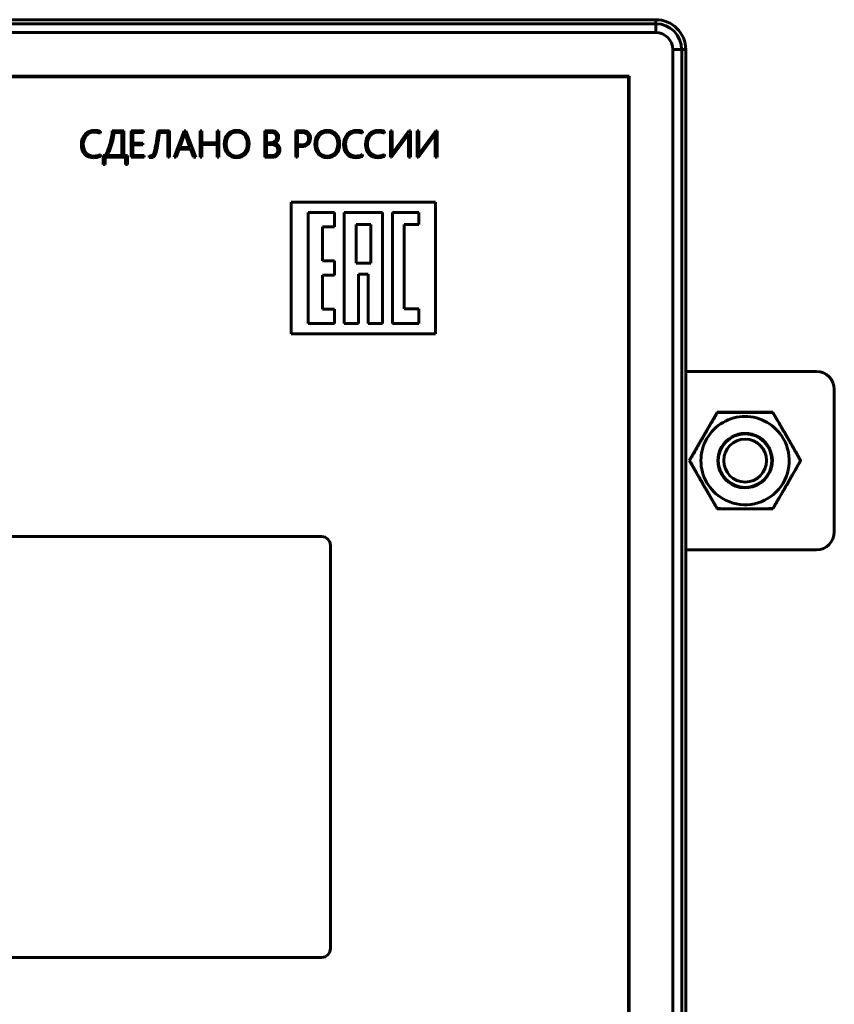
# Model space of a CAD drawing. Header units: millimetres. Extents: x -60 to 67, y -65 to 46.
# Tile 7 of 7: x 21 to 67, y -10 to 46. Entities that reach past the tile are written whole.
import ezdxf

# ---------------------------------------------------------------- set-up
doc = ezdxf.new("R2010")
doc.units = ezdxf.units.MM
doc.linetypes.add('K5LT32769', pattern=[0])
doc.linetypes.add('K5LT_BASIC', pattern=[0])

msp = doc.modelspace()

# ---------------------------------------------------------------- linework, layer by layer
at = {"color": 150, "linetype": 'K5LT32769', "lineweight": 60, "true_color": 0x0080ff}
for p, q in [((56.592, 45.603), (-50.478, 45.603)), ((-50.478, 45.375), (56.592, 45.375)), ((56.592, 45.375), (56.592, 45.603)), ((56.592, 45.375), (56.592, 45.603)), ((56.592, 45.375), (56.592, 44.878)), ((56.592, 44.878), (-50.478, 44.878)), ((57.544, -63.144), (57.544, 43.926)), ((57.544, 43.926), (58.042, 43.926)), ((57.544, 43.926), (58.042, 43.926)), ((57.544, -63.144), (57.544, 43.926)), ((58.269, 43.926), (58.042, 43.926)), ((58.042, 43.926), (58.042, -63.144)), ((58.269, 43.926), (58.042, 43.926)), ((58.042, 43.926), (58.042, -63.144)), ((58.269, -63.144), (58.269, 43.926)), ((55.098, 42.432), (-48.984, 42.432)), ((55.098, -61.65), (55.098, 42.432)), ((65.596, 25.878), (58.269, 25.878)), ((66.596, 24.878), (66.596, 16.878)), ((58.468, 20.878), (60.032, 23.587)), ((60.032, 23.587), (63.16, 23.587)), ((63.16, 23.587), (64.724, 20.878)), ((60.032, 18.17), (58.468, 20.878)), ((64.724, 20.878), (63.16, 18.17)), ((63.16, 18.17), (60.032, 18.17)), ((65.596, 15.878), (58.269, 15.878))]:
    msp.add_line(p, q, dxfattribs=at)
at = {"color": 150, "linetype": 'K5LT_BASIC', "lineweight": 60, "true_color": 0x0080ff}
for p, q in [((55.057, 42.391), (-48.943, 42.391)), ((55.057, -61.609), (55.057, 42.391)), ((25.459, 39.232), (25.459, 39.341)), ((26.767, 39.37), (26.128, 39.37)), ((26.665, 39.277), (26.223, 39.277)), ((26.665, 37.982), (26.665, 39.277)), ((26.767, 37.982), (26.767, 39.37)), ((27.877, 39.37), (27.185, 39.37)), ((27.185, 39.37), (27.185, 37.888)), ((27.287, 38.682), (27.287, 39.277)), ((27.287, 39.277), (27.877, 39.277)), ((27.877, 39.277), (27.877, 39.37)), ((29.342, 39.37), (28.686, 39.37)), ((28.77, 39.275), (29.24, 39.275)), ((29.24, 39.275), (29.24, 37.888)), ((29.342, 37.888), (29.342, 39.37)), ((30.153, 39.37), (29.594, 37.888)), ((30.25, 39.37), (30.153, 39.37)), ((30.199, 39.241), (30.195, 39.241)), ((30.802, 37.888), (30.25, 39.37)), ((31.054, 39.37), (31.054, 37.888)), ((31.156, 39.37), (31.054, 39.37)), ((31.156, 38.693), (31.156, 39.37)), ((32.004, 39.37), (32.004, 38.693)), ((32.106, 39.37), (32.004, 39.37)), ((32.106, 37.888), (32.106, 39.37)), ((34.678, 39.37), (34.678, 37.888)), ((35.067, 39.37), (34.678, 39.37)), ((35.027, 39.277), (34.779, 39.277)), ((34.779, 39.277), (34.779, 38.703)), ((36.767, 39.37), (36.409, 39.37)), ((36.409, 39.37), (36.409, 37.888)), ((36.511, 39.277), (36.511, 38.576)), ((36.748, 39.277), (36.511, 39.277)), ((40.156, 39.232), (40.156, 39.341)), ((41.384, 39.232), (41.384, 39.341)), ((41.816, 39.37), (41.715, 39.37)), ((41.715, 39.37), (41.715, 37.888)), ((41.816, 38.212), (41.816, 39.37)), ((42.757, 39.37), (41.88, 38.183)), ((42.835, 39.37), (42.757, 39.37)), ((42.835, 37.888), (42.835, 39.37)), ((43.216, 39.37), (43.216, 37.888)), ((43.317, 39.37), (43.216, 39.37)), ((43.317, 38.212), (43.317, 39.37)), ((44.257, 39.37), (43.38, 38.183)), ((44.335, 39.37), (44.257, 39.37)), ((44.335, 37.888), (44.335, 39.37)), ((27.835, 38.682), (27.287, 38.682)), ((27.835, 38.589), (27.835, 38.682)), ((30.161, 39.13), (29.912, 38.443)), ((30.483, 38.443), (30.233, 39.128)), ((32.004, 38.693), (31.156, 38.693)), ((34.779, 38.703), (34.987, 38.703)), ((35.188, 38.666), (35.188, 38.67)), ((41.786, 37.888), (42.67, 39.086)), ((42.731, 39.179), (42.735, 39.179)), ((42.733, 39.114), (42.733, 37.888)), ((43.287, 37.888), (44.171, 39.086)), ((44.232, 39.179), (44.236, 39.179)), ((44.234, 39.114), (44.234, 37.888)), ((27.287, 37.982), (27.287, 38.589)), ((27.287, 38.589), (27.835, 38.589)), ((29.706, 37.888), (29.876, 38.35)), ((29.876, 38.35), (30.518, 38.35)), ((29.912, 38.443), (30.483, 38.443)), ((30.518, 38.35), (30.688, 37.888)), ((31.156, 37.888), (31.156, 38.6)), ((31.156, 38.6), (32.004, 38.6)), ((32.004, 38.6), (32.004, 37.888)), ((34.998, 38.61), (34.779, 38.61)), ((34.779, 38.61), (34.779, 37.982)), ((36.511, 38.576), (36.722, 38.576)), ((36.511, 38.483), (36.724, 38.483)), ((36.511, 37.888), (36.511, 38.483)), ((25.459, 37.937), (25.459, 38.036)), ((25.62, 37.982), (25.62, 37.491)), ((25.74, 37.982), (25.62, 37.982)), ((25.723, 37.888), (26.875, 37.888)), ((25.723, 37.491), (25.723, 37.888)), ((25.853, 37.982), (26.665, 37.982)), ((26.974, 37.982), (26.767, 37.982)), ((26.875, 37.888), (26.875, 37.491)), ((26.974, 37.491), (26.974, 37.982)), ((27.185, 37.888), (27.911, 37.888)), ((27.911, 37.982), (27.287, 37.982)), ((27.911, 37.888), (27.911, 37.982)), ((28.195, 37.988), (28.195, 37.884)), ((29.24, 37.888), (29.342, 37.888)), ((29.594, 37.888), (29.706, 37.888)), ((30.688, 37.888), (30.802, 37.888)), ((31.054, 37.888), (31.156, 37.888)), ((32.004, 37.888), (32.106, 37.888)), ((34.678, 37.888), (35.076, 37.888)), ((34.779, 37.982), (35.055, 37.982)), ((36.409, 37.888), (36.511, 37.888)), ((40.156, 37.937), (40.156, 38.036)), ((41.384, 37.937), (41.384, 38.036)), ((41.715, 37.888), (41.786, 37.888)), ((41.816, 38.088), (41.812, 38.088)), ((42.733, 37.888), (42.835, 37.888)), ((43.216, 37.888), (43.287, 37.888)), ((43.317, 38.088), (43.313, 38.088)), ((44.234, 37.888), (44.335, 37.888)), ((25.62, 37.491), (25.723, 37.491)), ((26.875, 37.491), (26.974, 37.491)), ((36.162, 35.376), (36.162, 27.984)), ((44.245, 35.376), (36.162, 35.376)), ((44.245, 27.984), (44.245, 35.376)), ((37.099, 34.785), (37.099, 28.575)), ((38.582, 34.785), (37.099, 34.785)), ((38.582, 33.981), (38.582, 34.785)), ((39.125, 34.785), (39.125, 28.575)), ((41.282, 34.785), (39.125, 34.785)), ((41.282, 28.575), (41.282, 34.785)), ((43.309, 34.785), (41.825, 34.785)), ((41.825, 34.785), (41.825, 28.575)), ((43.309, 34.119), (43.309, 34.785)), ((37.903, 33.981), (38.582, 33.981)), ((37.903, 32.082), (37.903, 33.981)), ((40.616, 34.119), (39.791, 34.119)), ((39.791, 34.119), (39.791, 31.945)), ((40.616, 31.945), (40.616, 34.119)), ((42.492, 34.119), (43.309, 34.119)), ((42.492, 29.38), (42.492, 34.119)), ((38.582, 32.082), (37.903, 32.082)), ((38.582, 31.278), (38.582, 32.082)), ((39.791, 31.945), (40.616, 31.945)), ((37.903, 29.379), (37.903, 31.278)), ((37.903, 31.278), (38.582, 31.278)), ((39.929, 31.327), (40.478, 31.327)), ((39.929, 28.575), (39.929, 31.327)), ((40.478, 31.327), (40.478, 28.575)), ((38.582, 29.379), (37.903, 29.379)), ((38.582, 28.575), (38.582, 29.379)), ((43.309, 29.38), (42.492, 29.38)), ((43.309, 28.575), (43.309, 29.38)), ((37.099, 28.575), (38.582, 28.575)), ((39.125, 28.575), (39.929, 28.575)), ((40.478, 28.575), (41.282, 28.575)), ((41.825, 28.575), (43.309, 28.575)), ((36.162, 27.984), (44.245, 27.984)), ((37.857, 16.621), (-30.743, 16.621)), ((38.357, -6.479), (38.357, 16.121)), ((-30.743, -6.979), (37.857, -6.979))]:
    msp.add_line(p, q, dxfattribs=at)
at = {"color": 150, "linetype": 'K5LT32769', "lineweight": 60, "true_color": 0x0080ff}
for radius in [1.5, 1.2, 1.2]:
    msp.add_circle((61.596, 20.878), radius, dxfattribs=at)
for centre, radius, start, end in [((56.592, 43.926), 1.677, 0, 90), ((56.592, 43.926), 1.449, 0, 90), ((56.592, 43.926), 1.449, 0, 90), ((56.592, 43.926), 0.952, 0, 90), ((56.592, 43.926), 0.952, 0, 90), ((65.596, 24.878), 1, 0, 90), ((61.596, 20.878), 2.475, 60, 120), ((61.596, 20.878), 2.475, 60, 120), ((61.596, 20.878), 2.475, 120, 240), ((61.596, 20.878), 2.475, 120, 240), ((61.596, 20.878), 2.475, 30, 60), ((61.596, 20.878), 2.475, 30, 60), ((61.596, 20.878), 1.529, 120, 240), ((61.596, 20.878), 2.475, 240, 30), ((61.596, 20.878), 2.475, 240, 30), ((61.596, 20.878), 1.529, 60, 120), ((61.596, 20.878), 1.529, 30, 60), ((61.596, 20.878), 1.529, 240, 30), ((65.596, 16.878), 1, 270, 0)]:
    msp.add_arc(centre, radius, start, end, dxfattribs=at)
at = {"color": 150, "linetype": 'K5LT_BASIC', "lineweight": 60, "true_color": 0x0080ff}
for centre, start, end in [((37.857, 16.121), 0, 90), ((37.857, -6.479), 270, 0)]:
    msp.add_arc(centre, 0.5, start, end, dxfattribs=at)
for points in [[(25.132, 39.396), (24.918, 39.396), (24.742, 39.323), (24.604, 39.178)], [(24.676, 39.113), (24.793, 39.239), (24.944, 39.302), (25.13, 39.302)], [(25.13, 39.302), (25.245, 39.302), (25.354, 39.279), (25.459, 39.232)], [(25.459, 39.341), (25.354, 39.377), (25.245, 39.396), (25.132, 39.396)], [(26.128, 39.37), (26.126, 39.26), (26.114, 39.144), (26.092, 39.023)], [(26.223, 39.277), (26.221, 39.219), (26.215, 39.156), (26.204, 39.088)], [(28.686, 39.37), (28.678, 39.303), (28.668, 39.234), (28.659, 39.164)], [(28.732, 38.991), (28.746, 39.088), (28.759, 39.183), (28.77, 39.275)], [(30.195, 39.241), (30.183, 39.196), (30.172, 39.158), (30.161, 39.13)], [(30.215, 39.189), (30.21, 39.206), (30.205, 39.224), (30.199, 39.241)], [(33.124, 39.396), (32.903, 39.396), (32.728, 39.324), (32.6, 39.182)], [(33.106, 39.302), (32.934, 39.302), (32.792, 39.24), (32.681, 39.115)], [(33.532, 39.126), (33.428, 39.243), (33.286, 39.302), (33.106, 39.302)], [(33.609, 39.191), (33.485, 39.327), (33.324, 39.396), (33.124, 39.396)], [(35.342, 39.01), (35.342, 39.188), (35.237, 39.277), (35.027, 39.277)], [(35.345, 39.276), (35.276, 39.339), (35.184, 39.37), (35.067, 39.37)], [(35.448, 39.028), (35.448, 39.131), (35.414, 39.214), (35.345, 39.276)], [(37.131, 38.943), (37.131, 39.166), (37.003, 39.277), (36.748, 39.277)], [(37.116, 39.264), (37.036, 39.335), (36.919, 39.37), (36.767, 39.37)], [(37.237, 38.955), (37.237, 39.091), (37.197, 39.194), (37.116, 39.264)], [(38.198, 39.396), (37.977, 39.396), (37.802, 39.324), (37.674, 39.182)], [(38.18, 39.302), (38.008, 39.302), (37.866, 39.24), (37.755, 39.115)], [(38.607, 39.126), (38.502, 39.243), (38.36, 39.302), (38.18, 39.302)], [(38.683, 39.191), (38.56, 39.327), (38.398, 39.396), (38.198, 39.396)], [(39.83, 39.396), (39.616, 39.396), (39.44, 39.323), (39.302, 39.178)], [(39.374, 39.113), (39.491, 39.239), (39.642, 39.302), (39.828, 39.302)], [(39.828, 39.302), (39.943, 39.302), (40.052, 39.279), (40.156, 39.232)], [(40.156, 39.341), (40.052, 39.377), (39.943, 39.396), (39.83, 39.396)], [(41.058, 39.396), (40.844, 39.396), (40.668, 39.323), (40.53, 39.178)], [(40.602, 39.113), (40.719, 39.239), (40.87, 39.302), (41.056, 39.302)], [(41.056, 39.302), (41.171, 39.302), (41.28, 39.279), (41.384, 39.232)], [(41.384, 39.341), (41.28, 39.377), (41.171, 39.396), (41.058, 39.396)], [(24.604, 39.178), (24.465, 39.033), (24.396, 38.84), (24.396, 38.6)], [(24.502, 38.61), (24.502, 38.819), (24.56, 38.987), (24.676, 39.113)], [(26.007, 38.659), (25.972, 38.538), (25.932, 38.42), (25.886, 38.304)], [(26.092, 39.023), (26.071, 38.902), (26.042, 38.781), (26.007, 38.659)], [(26.164, 38.875), (26.148, 38.801), (26.128, 38.726), (26.107, 38.648)], [(26.204, 39.088), (26.194, 39.021), (26.181, 38.949), (26.164, 38.875)], [(28.599, 38.762), (28.589, 38.698), (28.579, 38.638), (28.569, 38.582)], [(28.629, 38.959), (28.619, 38.891), (28.609, 38.826), (28.599, 38.762)], [(28.659, 39.164), (28.649, 39.095), (28.639, 39.027), (28.629, 38.959)], [(28.648, 38.454), (28.661, 38.532), (28.675, 38.616), (28.69, 38.707)], [(28.69, 38.707), (28.704, 38.798), (28.718, 38.892), (28.732, 38.991)], [(30.233, 39.128), (30.226, 39.149), (30.22, 39.169), (30.215, 39.189)], [(32.6, 39.182), (32.472, 39.04), (32.408, 38.85), (32.408, 38.614)], [(32.681, 39.115), (32.57, 38.991), (32.514, 38.827), (32.514, 38.625)], [(33.689, 38.636), (33.689, 38.845), (33.637, 39.009), (33.532, 39.126)], [(33.605, 38.074), (33.731, 38.214), (33.795, 38.407), (33.795, 38.653)], [(33.795, 38.653), (33.795, 38.874), (33.733, 39.054), (33.609, 39.191)], [(34.987, 38.703), (35.094, 38.703), (35.18, 38.731), (35.245, 38.786)], [(35.188, 38.67), (35.27, 38.696), (35.334, 38.741), (35.38, 38.804)], [(35.431, 38.556), (35.372, 38.62), (35.291, 38.656), (35.188, 38.666)], [(35.245, 38.786), (35.31, 38.841), (35.342, 38.916), (35.342, 39.01)], [(35.38, 38.804), (35.425, 38.867), (35.448, 38.942), (35.448, 39.028)], [(36.722, 38.576), (36.856, 38.576), (36.957, 38.608), (37.027, 38.672)], [(37.027, 38.672), (37.096, 38.736), (37.131, 38.826), (37.131, 38.943)], [(37.102, 38.616), (37.192, 38.704), (37.237, 38.817), (37.237, 38.955)], [(37.674, 39.182), (37.546, 39.04), (37.483, 38.85), (37.483, 38.614)], [(37.755, 39.115), (37.644, 38.991), (37.588, 38.827), (37.588, 38.625)], [(38.763, 38.636), (38.763, 38.845), (38.711, 39.009), (38.607, 39.126)], [(38.679, 38.074), (38.805, 38.214), (38.869, 38.407), (38.869, 38.653)], [(38.869, 38.653), (38.869, 38.874), (38.807, 39.054), (38.683, 39.191)], [(39.302, 39.178), (39.163, 39.033), (39.094, 38.84), (39.094, 38.6)], [(39.2, 38.61), (39.2, 38.819), (39.258, 38.987), (39.374, 39.113)], [(40.53, 39.178), (40.391, 39.033), (40.322, 38.84), (40.322, 38.6)], [(40.428, 38.61), (40.428, 38.819), (40.486, 38.987), (40.602, 39.113)], [(42.67, 39.086), (42.673, 39.091), (42.678, 39.098), (42.684, 39.107)], [(42.684, 39.107), (42.69, 39.115), (42.696, 39.123), (42.702, 39.132)], [(42.702, 39.132), (42.707, 39.14), (42.713, 39.149), (42.718, 39.158)], [(42.718, 39.158), (42.723, 39.166), (42.727, 39.174), (42.731, 39.179)], [(42.734, 39.149), (42.733, 39.137), (42.733, 39.126), (42.733, 39.114)], [(42.735, 39.179), (42.734, 39.17), (42.734, 39.16), (42.734, 39.149)], [(44.171, 39.086), (44.174, 39.091), (44.179, 39.098), (44.185, 39.107)], [(44.185, 39.107), (44.19, 39.115), (44.196, 39.123), (44.202, 39.132)], [(44.202, 39.132), (44.208, 39.14), (44.214, 39.149), (44.219, 39.158)], [(44.219, 39.158), (44.224, 39.166), (44.228, 39.174), (44.232, 39.179)], [(44.236, 39.179), (44.235, 39.17), (44.235, 39.16), (44.234, 39.149)], [(44.234, 39.149), (44.234, 39.137), (44.234, 39.126), (44.234, 39.114)], [(24.396, 38.6), (24.396, 38.381), (24.46, 38.203), (24.588, 38.067)], [(24.669, 38.132), (24.558, 38.248), (24.502, 38.408), (24.502, 38.61)], [(25.092, 37.956), (24.921, 37.956), (24.78, 38.015), (24.669, 38.132)], [(25.886, 38.304), (25.84, 38.188), (25.791, 38.081), (25.74, 37.982)], [(25.948, 38.191), (25.917, 38.117), (25.885, 38.048), (25.853, 37.982)], [(28.479, 38.167), (28.466, 38.124), (28.45, 38.088), (28.433, 38.059)], [(28.517, 38.31), (28.505, 38.257), (28.493, 38.209), (28.479, 38.167)], [(28.541, 38.429), (28.533, 38.383), (28.525, 38.343), (28.517, 38.31)], [(28.569, 38.582), (28.559, 38.526), (28.55, 38.475), (28.541, 38.429)], [(28.569, 38.109), (28.585, 38.156), (28.6, 38.207), (28.611, 38.26)], [(28.611, 38.26), (28.622, 38.311), (28.635, 38.376), (28.648, 38.454)], [(32.408, 38.614), (32.408, 38.392), (32.47, 38.211), (32.595, 38.072)], [(32.514, 38.625), (32.514, 38.421), (32.567, 38.259), (32.672, 38.138)], [(32.672, 38.138), (32.778, 38.017), (32.918, 37.956), (33.094, 37.956)], [(35.414, 38.303), (35.414, 38.508), (35.275, 38.61), (34.998, 38.61)], [(35.322, 38.065), (35.384, 38.121), (35.414, 38.2), (35.414, 38.303)], [(35.399, 38.007), (35.48, 38.086), (35.52, 38.188), (35.52, 38.312)], [(35.52, 38.312), (35.52, 38.411), (35.491, 38.492), (35.431, 38.556)], [(36.724, 38.483), (36.886, 38.483), (37.012, 38.527), (37.102, 38.616)], [(37.483, 38.614), (37.483, 38.392), (37.545, 38.211), (37.669, 38.072)], [(37.588, 38.625), (37.588, 38.421), (37.641, 38.259), (37.746, 38.138)], [(37.746, 38.138), (37.852, 38.017), (37.992, 37.956), (38.168, 37.956)], [(39.094, 38.6), (39.094, 38.381), (39.158, 38.203), (39.286, 38.067)], [(39.366, 38.132), (39.255, 38.248), (39.2, 38.408), (39.2, 38.61)], [(39.789, 37.956), (39.619, 37.956), (39.478, 38.015), (39.366, 38.132)], [(40.322, 38.6), (40.322, 38.381), (40.386, 38.203), (40.514, 38.067)], [(40.594, 38.132), (40.483, 38.248), (40.428, 38.408), (40.428, 38.61)], [(41.017, 37.956), (40.847, 37.956), (40.706, 38.015), (40.594, 38.132)], [(41.812, 38.088), (41.814, 38.106), (41.815, 38.128), (41.815, 38.151)], [(41.815, 38.151), (41.816, 38.175), (41.816, 38.195), (41.816, 38.212)], [(41.846, 38.134), (41.834, 38.116), (41.824, 38.1), (41.816, 38.088)], [(41.88, 38.183), (41.87, 38.169), (41.859, 38.153), (41.846, 38.134)], [(43.313, 38.088), (43.314, 38.106), (43.315, 38.128), (43.316, 38.151)], [(43.316, 38.151), (43.317, 38.175), (43.317, 38.195), (43.317, 38.212)], [(43.347, 38.134), (43.335, 38.116), (43.325, 38.1), (43.317, 38.088)], [(43.38, 38.183), (43.371, 38.169), (43.359, 38.153), (43.347, 38.134)], [(24.588, 38.067), (24.716, 37.931), (24.881, 37.863), (25.083, 37.863)], [(25.083, 37.863), (25.214, 37.863), (25.339, 37.888), (25.459, 37.937)], [(25.459, 38.036), (25.35, 37.983), (25.228, 37.956), (25.092, 37.956)], [(28.29, 37.967), (28.254, 37.967), (28.222, 37.974), (28.195, 37.988)], [(28.371, 37.99), (28.348, 37.975), (28.321, 37.967), (28.29, 37.967)], [(28.294, 37.869), (28.341, 37.869), (28.383, 37.88), (28.417, 37.9)], [(28.433, 38.059), (28.415, 38.029), (28.395, 38.006), (28.371, 37.99)], [(32.595, 38.072), (32.719, 37.933), (32.886, 37.863), (33.096, 37.863)], [(33.096, 37.863), (33.308, 37.863), (33.478, 37.933), (33.605, 38.074)], [(35.055, 37.982), (35.171, 37.982), (35.26, 38.009), (35.322, 38.065)], [(35.076, 37.888), (35.211, 37.888), (35.319, 37.928), (35.399, 38.007)], [(37.669, 38.072), (37.794, 37.933), (37.961, 37.863), (38.17, 37.863)], [(38.17, 37.863), (38.382, 37.863), (38.552, 37.933), (38.679, 38.074)], [(39.286, 38.067), (39.413, 37.931), (39.578, 37.863), (39.781, 37.863)], [(39.781, 37.863), (39.911, 37.863), (40.036, 37.888), (40.156, 37.937)], [(40.156, 38.036), (40.048, 37.983), (39.926, 37.956), (39.789, 37.956)], [(40.514, 38.067), (40.641, 37.931), (40.806, 37.863), (41.009, 37.863)], [(41.009, 37.863), (41.139, 37.863), (41.264, 37.888), (41.384, 37.937)], [(41.384, 38.036), (41.276, 37.983), (41.154, 37.956), (41.017, 37.956)]]:
    msp.add_open_spline(points, degree=3, dxfattribs=at)
for points in [[(26.107, 38.648), (26.085, 38.57), (26.06, 38.493), (26.007, 38.339), (25.978, 38.265), (25.948, 38.191)], [(28.417, 37.9), (28.452, 37.921), (28.482, 37.949), (28.532, 38.02), (28.552, 38.062), (28.569, 38.109)], [(33.094, 37.956), (33.277, 37.956), (33.422, 38.016), (33.636, 38.255), (33.689, 38.422), (33.689, 38.636)], [(38.168, 37.956), (38.351, 37.956), (38.496, 38.016), (38.71, 38.255), (38.763, 38.422), (38.763, 38.636)], [(28.195, 37.884), (28.207, 37.88), (28.221, 37.876), (28.253, 37.871), (28.272, 37.869), (28.294, 37.869)]]:
    msp.add_open_spline(points, degree=3, knots=[0, 0, 0, 0, 1.5, 1.5, 3, 3, 3, 3], dxfattribs=at)
at = {"color": 150, "linetype": 'K5LT32769', "lineweight": 60, "true_color": 0x0080ff}
for points, knots in [([(60.041, 23.571), (60.02, 23.535), (59.984, 23.473), (59.932, 23.384), (59.869, 23.277), (59.805, 23.17), (59.742, 23.062), (59.688, 22.97), (59.628, 22.867), (59.562, 22.754), (59.495, 22.639), (59.437, 22.539), (59.388, 22.455), (59.333, 22.361), (59.279, 22.267), (59.225, 22.174), (59.185, 22.104), (59.144, 22.034), (59.105, 21.965), (59.066, 21.897), (59.028, 21.83), (58.99, 21.763), (58.885, 21.581), (58.775, 21.388), (58.659, 21.183), (58.602, 21.081), (58.544, 20.98), (58.506, 20.912), (58.487, 20.878)], [0, 0, 0, 0, 0.04046, 0.070805, 0.10115, 0.161841, 0.192186, 0.222531, 0.264723, 0.306916, 0.349108, 0.3913, 0.417041, 0.442782, 0.494265, 0.520006, 0.545747, 0.571488, 0.597229, 0.621764, 0.646299, 0.670834, 0.695369, 0.847684, 0.885763, 0.923842, 0.961921, 1, 1, 1, 1]), ([(63.151, 23.571), (63.13, 23.571), (63.089, 23.572), (63.017, 23.572), (62.934, 23.573), (62.81, 23.574), (62.685, 23.575), (62.56, 23.576), (62.454, 23.576), (62.334, 23.577), (62.203, 23.578), (62.092, 23.578), (62.004, 23.579), (61.933, 23.579), (61.857, 23.579), (61.776, 23.579), (61.695, 23.579), (61.614, 23.579), (61.533, 23.579), (61.452, 23.579), (61.371, 23.579), (61.291, 23.579), (61.213, 23.579), (61.136, 23.578), (61.059, 23.578), (60.968, 23.578), (60.864, 23.577), (60.705, 23.576), (60.548, 23.575), (60.391, 23.574), (60.275, 23.573), (60.158, 23.572), (60.08, 23.571), (60.041, 23.571)], [0, 0, 0, 0, 0.02023, 0.04046, 0.070805, 0.10115, 0.161841, 0.192186, 0.222531, 0.264723, 0.306916, 0.349108, 0.370204, 0.3913, 0.417041, 0.442782, 0.468524, 0.494265, 0.520006, 0.545747, 0.571488, 0.597229, 0.621764, 0.646299, 0.670834, 0.695369, 0.733448, 0.771527, 0.847684, 0.885763, 0.923842, 0.961921, 1, 1, 1, 1]), ([(63.935, 22.229), (63.922, 22.251), (63.896, 22.297), (63.856, 22.365), (63.817, 22.433), (63.778, 22.501), (63.738, 22.569), (63.699, 22.636), (63.659, 22.704), (63.554, 22.884), (63.443, 23.074), (63.326, 23.274), (63.267, 23.373), (63.209, 23.472), (63.17, 23.538), (63.151, 23.571)], [0, 0, 0, 0, 0.05, 0.1, 0.15, 0.2, 0.25, 0.3, 0.35, 0.4, 0.7, 0.775, 0.85, 0.925, 1, 1, 1, 1]), ([(64.705, 20.878), (64.702, 20.884), (64.696, 20.895), (64.683, 20.917), (64.66, 20.958), (64.628, 21.016), (64.588, 21.085), (64.536, 21.177), (64.47, 21.293), (64.398, 21.421), (64.341, 21.521), (64.301, 21.591), (64.27, 21.644), (64.24, 21.698), (64.199, 21.769), (64.153, 21.85), (64.1, 21.942), (64.036, 22.054), (63.981, 22.15), (63.942, 22.218), (63.935, 22.229)], [0, 0, 0, 0, 0.011835, 0.024894, 0.051012, 0.103248, 0.155178, 0.207107, 0.310661, 0.414215, 0.492615, 0.531816, 0.571016, 0.610217, 0.649417, 0.727818, 0.789651, 0.851485, 0.975153, 1, 1, 1, 1]), ([(58.487, 20.878), (58.507, 20.843), (58.541, 20.782), (58.59, 20.695), (58.65, 20.591), (58.724, 20.459), (58.806, 20.315), (58.882, 20.183), (58.949, 20.064), (59.006, 19.964), (59.052, 19.885), (59.088, 19.822), (59.126, 19.755), (59.18, 19.661), (59.234, 19.567), (59.288, 19.474), (59.329, 19.404), (59.369, 19.333), (59.409, 19.264), (59.449, 19.197), (59.488, 19.13), (59.526, 19.064), (59.572, 18.985), (59.625, 18.895), (59.705, 18.758), (59.784, 18.623), (59.864, 18.487), (59.923, 18.387), (59.982, 18.286), (60.022, 18.219), (60.041, 18.186)], [0, 0, 0, 0, 0.039173, 0.068553, 0.097932, 0.156691, 0.215451, 0.259359, 0.303267, 0.347175, 0.369129, 0.391083, 0.416828, 0.442573, 0.494063, 0.519807, 0.545552, 0.571297, 0.597042, 0.621627, 0.646212, 0.670798, 0.695383, 0.73346, 0.771537, 0.847691, 0.885769, 0.923846, 0.961923, 1, 1, 1, 1]), ([(63.151, 18.186), (63.172, 18.221), (63.208, 18.283), (63.261, 18.372), (63.323, 18.479), (63.387, 18.587), (63.45, 18.695), (63.504, 18.787), (63.564, 18.89), (63.63, 19.003), (63.697, 19.118), (63.755, 19.217), (63.804, 19.302), (63.859, 19.396), (63.913, 19.489), (63.967, 19.582), (64.007, 19.653), (64.048, 19.723), (64.087, 19.792), (64.126, 19.86), (64.164, 19.926), (64.203, 19.993), (64.307, 20.176), (64.417, 20.369), (64.533, 20.574), (64.59, 20.675), (64.648, 20.777), (64.686, 20.844), (64.705, 20.878)], [0, 0, 0, 0, 0.04046, 0.070805, 0.10115, 0.161841, 0.192186, 0.222531, 0.264723, 0.306916, 0.349108, 0.3913, 0.417041, 0.442782, 0.494265, 0.520006, 0.545747, 0.571488, 0.597229, 0.621764, 0.646299, 0.670834, 0.695369, 0.847684, 0.885763, 0.923842, 0.961921, 1, 1, 1, 1]), ([(60.041, 18.186), (60.093, 18.185), (60.195, 18.184), (60.348, 18.183), (60.502, 18.182), (60.656, 18.181), (60.811, 18.18), (61.016, 18.179), (61.198, 18.178), (61.355, 18.178), (61.436, 18.177), (61.516, 18.177), (61.597, 18.177), (61.677, 18.177), (61.758, 18.177), (61.839, 18.178), (61.919, 18.178), (61.998, 18.178), (62.078, 18.178), (62.157, 18.179), (62.235, 18.179), (62.31, 18.179), (62.384, 18.18), (62.458, 18.18), (62.559, 18.181), (62.687, 18.182), (62.842, 18.183), (62.971, 18.184), (63.073, 18.185), (63.125, 18.185), (63.151, 18.186)], [0, 0, 0, 0, 0.05, 0.1, 0.15, 0.2, 0.249496, 0.298991, 0.397982, 0.423555, 0.449128, 0.4747, 0.500273, 0.525845, 0.551418, 0.576991, 0.602563, 0.627879, 0.653195, 0.678511, 0.703827, 0.727554, 0.751282, 0.775009, 0.798737, 0.849053, 0.899368, 0.949684, 0.974842, 1, 1, 1, 1])]:
    msp.add_open_spline(points, degree=3, knots=knots, dxfattribs=at)

doc.saveas('drawing.dxf')
